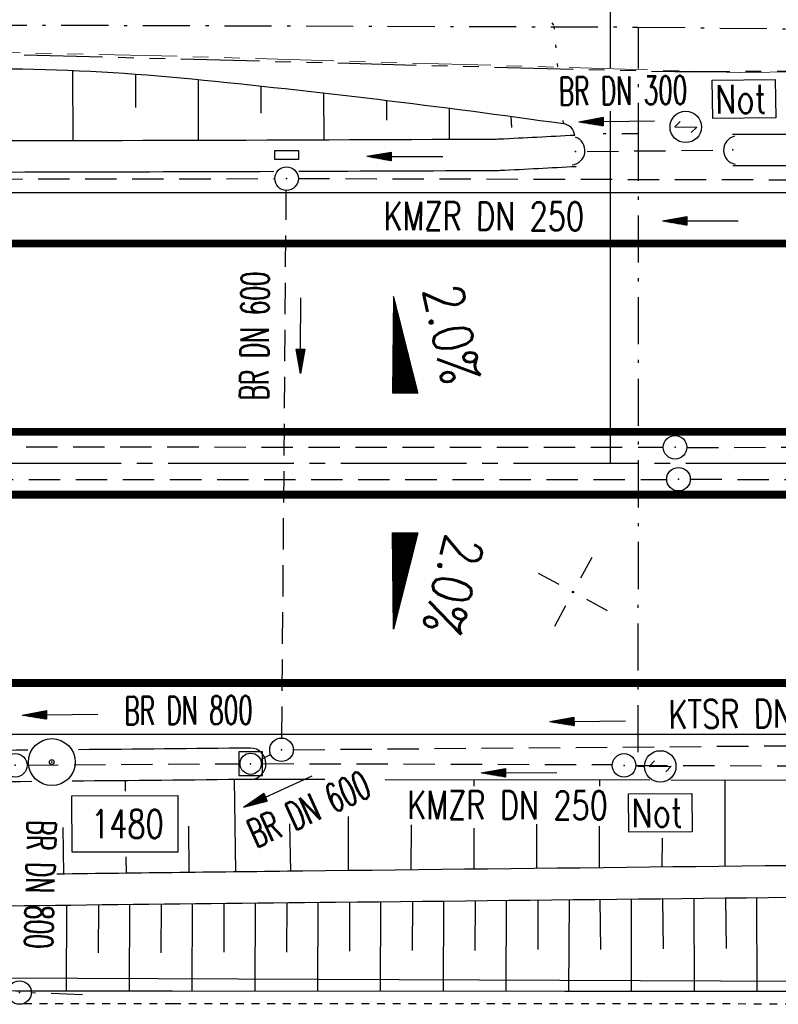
# Model space of a CAD drawing. Extents: x 0 to 1135, y 0 to 420.
# Tile 43 of 81: x 870 to 918, y 186 to 249. Entities that reach past the tile are written whole.
import ezdxf
from ezdxf.enums import TextEntityAlignment as Align

# ---------------------------------------------------------------- set-up
doc = ezdxf.new("R2010")
doc.units = 0
doc.header["$LTSCALE"] = 2
doc.header["$MEASUREMENT"] = 0
for name, pattern in [('ACAD_ISO03W100', [0.5, 0.25, -0.25]), ('ACHSE', [5.5, 4, -0.5, 0.5, -0.5]), ('AUSGEZOGEN', [0]), ('BAB-FM2', [2.6, 1.5, -0.5, 0.1, -0.5]), ('GESTRICH-X2', [1.5, 1, -0.5]), ('PHANTOMX2', [5, 2.5, -0.5, 0.5, -0.5, 0.5, -0.5]), ('PUNKTX2_STR', [0.6, 0.1, -0.5])]:
    doc.linetypes.add(name, pattern=pattern)
doc.layers.get('0').update_dxf_attribs({"color": 8, "linetype": 'AUSGEZOGEN'})
for name, color, linetype in [('ACHSETOP', 250, 'ACHSE'), ('BAB_FM', 8, 'BAB-FM2'), ('BOESCHG', 8, 'AUSGEZOGEN'), ('Boeschungen', 15, 'CONTINUOUS'), ('DURCHL', 200, 'GESTRICH-X2'), ('FBRTOP', 8, 'AUSGEZOGEN'), ('GEF', 8, 'AUSGEZOGEN'), ('GRENZL-BAB', 7, 'AUSGEZOGEN'), ('KANAL', 200, 'GESTRICH-X2'), ('Lichtwellenleiter COLT', 8, 'PHANTOMX2'), ('Lichtwellenleiter GLH', 8, 'PHANTOMX2'), ('MULDE', 8, 'AUSGEZOGEN'), ('NETZ', 250, 'AUSGEZOGEN'), ('NS', 8, 'AUSGEZOGEN'), ('NUTZUNG', 8, 'PUNKTX2_STR'), ('NZ', 8, 'AUSGEZOGEN'), ('PFEIL', 200, 'CONTINUOUS'), ('PFEILTOP', 8, 'AUSGEZOGEN'), ('PP', 8, 'AUSGEZOGEN'), ('SCHSYMBOL', 200, 'AUSGEZOGEN'), ('TE', 15, 'CONTINUOUS'), ('TEXTO', 200, 'CONTINUOUS')]:
    doc.layers.add(name, color=color, linetype=linetype)
doc.styles.add('ROMANS', font='romans.shx', dxfattribs={"width": 0.8})

# ---------------------------------------------------------------- blocks, each defined once
blk = doc.blocks.new('IKR')
at = {"color": 0}
for p, q in [((0, 1), (0, 2.5)), ((-2.5, 0), (-1, 0)), ((1, 0), (2.5, 0)), ((0, -2.5), (0, -1))]:
    blk.add_line(p, q, dxfattribs=at)
blk.add_circle((0, 0), 0.05, dxfattribs=at)
blk.add_point((0, 0), dxfattribs=at)
blk = doc.blocks.new('PKT')
at = {"color": 0}
blk.add_circle((0, 0), 0.15, dxfattribs=at)
blk.add_point((0, 0), dxfattribs=at)
blk = doc.blocks.new('PP')
at = {"color": 0}
blk.add_circle((0, -0.006), 1.493, dxfattribs=at)
blk.add_point((0, 0), dxfattribs=at)
blk = doc.blocks.new('*X15')
at = {"color": 0}
for p, q in [((725.827, 193.844), (727.436, 195.453)), ((725.827, 193.853), (727.427, 195.453)), ((725.827, 193.861), (727.418, 195.453)), ((725.827, 193.87), (727.409, 195.453)), ((725.827, 193.879), (727.401, 195.453)), ((725.827, 193.888), (727.392, 195.453)), ((725.827, 193.897), (727.383, 195.453)), ((725.827, 193.906), (727.374, 195.453)), ((725.827, 193.914), (727.365, 195.453)), ((725.827, 193.923), (727.356, 195.453)), ((725.827, 193.932), (727.347, 195.453)), ((725.827, 193.941), (727.339, 195.453)), ((725.827, 193.95), (727.33, 195.453)), ((725.827, 193.959), (727.321, 195.453)), ((725.827, 193.967), (727.312, 195.453)), ((725.827, 193.976), (727.303, 195.453)), ((725.827, 193.985), (727.294, 195.453)), ((725.827, 193.994), (727.286, 195.453)), ((725.827, 194.003), (727.277, 195.453)), ((725.827, 194.012), (727.268, 195.453)), ((725.827, 194.02), (727.259, 195.453)), ((725.827, 194.029), (727.25, 195.453)), ((725.827, 194.038), (727.241, 195.453)), ((725.827, 194.047), (727.233, 195.453)), ((725.827, 194.056), (727.224, 195.453)), ((725.827, 194.065), (727.215, 195.453)), ((725.827, 194.073), (727.206, 195.453)), ((725.827, 194.082), (727.197, 195.453)), ((725.827, 194.091), (727.188, 195.453)), ((725.827, 194.1), (727.18, 195.453)), ((725.827, 194.109), (727.171, 195.453)), ((725.827, 194.118), (727.162, 195.453)), ((725.827, 194.127), (727.153, 195.453)), ((725.827, 194.135), (727.144, 195.453)), ((725.827, 194.144), (727.135, 195.453)), ((725.827, 194.153), (727.127, 195.453)), ((725.827, 194.162), (727.118, 195.453)), ((725.827, 194.171), (727.109, 195.453)), ((725.827, 194.18), (727.1, 195.453)), ((725.827, 194.188), (727.091, 195.453)), ((725.827, 194.197), (727.082, 195.453)), ((725.827, 194.206), (727.073, 195.453)), ((725.827, 194.215), (727.065, 195.453)), ((725.827, 194.224), (727.056, 195.453)), ((725.827, 194.233), (727.047, 195.453)), ((725.827, 194.241), (727.038, 195.453)), ((725.827, 194.25), (727.029, 195.453)), ((725.827, 194.259), (727.02, 195.453)), ((725.827, 194.268), (727.012, 195.453)), ((725.827, 194.277), (727.003, 195.453)), ((725.827, 194.286), (726.994, 195.453)), ((725.827, 194.294), (726.985, 195.453)), ((725.827, 194.303), (726.976, 195.453)), ((725.827, 194.312), (726.967, 195.453)), ((725.827, 194.321), (726.959, 195.453)), ((725.827, 194.33), (726.95, 195.453)), ((725.827, 194.339), (726.941, 195.453)), ((725.827, 194.348), (726.932, 195.453)), ((725.827, 194.356), (726.923, 195.453)), ((725.827, 194.365), (726.914, 195.453)), ((725.827, 194.374), (726.906, 195.453)), ((725.827, 194.383), (726.897, 195.453)), ((725.827, 194.392), (726.888, 195.453)), ((725.827, 194.401), (726.879, 195.453)), ((725.827, 194.409), (726.87, 195.453)), ((725.827, 194.418), (726.861, 195.453)), ((725.827, 194.427), (726.853, 195.453)), ((725.827, 194.436), (726.844, 195.453)), ((725.827, 194.445), (726.835, 195.453)), ((725.827, 194.454), (726.826, 195.453)), ((725.827, 194.462), (726.817, 195.453)), ((725.827, 194.471), (726.808, 195.453)), ((725.827, 194.48), (726.799, 195.453)), ((725.827, 194.489), (726.791, 195.453)), ((725.827, 194.498), (726.782, 195.453)), ((725.827, 194.507), (726.773, 195.453)), ((725.827, 194.515), (726.764, 195.453)), ((725.827, 194.524), (726.755, 195.453)), ((725.827, 194.533), (726.746, 195.453)), ((725.827, 194.542), (726.738, 195.453)), ((725.827, 194.551), (726.729, 195.453)), ((725.827, 194.56), (726.72, 195.453)), ((725.827, 194.568), (726.711, 195.453)), ((725.827, 194.577), (726.702, 195.453)), ((725.827, 194.586), (726.693, 195.453)), ((725.827, 194.595), (726.685, 195.453)), ((725.827, 194.604), (726.676, 195.453)), ((725.827, 194.613), (726.667, 195.453)), ((725.827, 194.622), (726.658, 195.453)), ((725.827, 194.63), (726.649, 195.453)), ((725.827, 194.639), (726.64, 195.453)), ((725.827, 194.648), (726.632, 195.453)), ((725.827, 194.657), (726.623, 195.453)), ((725.827, 194.666), (726.614, 195.453)), ((725.827, 194.675), (726.605, 195.453)), ((725.827, 194.683), (726.596, 195.453)), ((725.827, 194.692), (726.587, 195.453)), ((725.827, 194.701), (726.579, 195.453)), ((725.827, 194.71), (726.57, 195.453)), ((725.827, 194.719), (726.561, 195.453)), ((725.827, 194.728), (726.552, 195.453)), ((725.827, 194.736), (726.543, 195.453)), ((725.827, 194.745), (726.534, 195.453)), ((725.827, 194.754), (726.525, 195.453)), ((725.827, 194.763), (726.517, 195.453)), ((725.827, 194.772), (726.508, 195.453)), ((725.827, 194.781), (726.499, 195.453)), ((725.827, 194.789), (726.49, 195.453)), ((725.827, 194.798), (726.481, 195.453)), ((725.827, 194.807), (726.472, 195.453)), ((725.827, 194.816), (726.464, 195.453)), ((725.827, 194.825), (726.455, 195.453)), ((725.827, 194.834), (726.446, 195.453)), ((725.827, 194.842), (726.437, 195.453)), ((725.827, 194.851), (726.428, 195.453)), ((725.827, 194.86), (726.419, 195.453)), ((725.827, 194.869), (726.411, 195.453)), ((725.827, 194.878), (726.402, 195.453)), ((725.827, 194.887), (726.393, 195.453)), ((725.827, 194.896), (726.384, 195.453)), ((725.827, 194.904), (726.375, 195.453)), ((725.827, 194.913), (726.366, 195.453)), ((725.827, 194.922), (726.358, 195.453)), ((725.827, 194.931), (726.349, 195.453)), ((725.827, 194.94), (726.34, 195.453)), ((725.827, 194.949), (726.331, 195.453)), ((725.827, 194.957), (726.322, 195.453)), ((725.827, 194.966), (726.313, 195.453)), ((725.827, 194.975), (726.305, 195.453)), ((725.827, 194.984), (726.296, 195.453)), ((725.827, 194.993), (726.287, 195.453)), ((725.827, 195.002), (726.278, 195.453)), ((725.827, 195.01), (726.269, 195.453)), ((725.827, 195.019), (726.26, 195.453)), ((725.827, 195.028), (726.251, 195.453)), ((725.827, 195.037), (726.243, 195.453)), ((725.827, 195.046), (726.234, 195.453)), ((725.827, 195.055), (726.225, 195.453)), ((725.827, 195.063), (726.216, 195.453)), ((725.827, 195.072), (726.207, 195.453)), ((725.827, 195.081), (726.198, 195.453)), ((725.827, 195.09), (726.19, 195.453)), ((725.827, 195.099), (726.181, 195.453)), ((725.827, 195.108), (726.172, 195.453)), ((725.827, 195.116), (726.163, 195.453)), ((725.827, 195.125), (726.154, 195.453)), ((725.827, 195.134), (726.145, 195.453)), ((725.827, 195.143), (726.137, 195.453)), ((725.827, 195.152), (726.128, 195.453)), ((725.827, 195.161), (726.119, 195.453)), ((725.827, 195.17), (726.11, 195.453)), ((725.827, 195.178), (726.101, 195.453)), ((725.827, 195.187), (726.092, 195.453)), ((725.827, 195.196), (726.084, 195.453)), ((725.827, 195.205), (726.075, 195.453)), ((725.827, 195.214), (726.066, 195.453)), ((725.827, 195.223), (726.057, 195.453)), ((725.827, 195.231), (726.048, 195.453)), ((725.827, 195.24), (726.039, 195.453)), ((725.827, 195.249), (726.031, 195.453)), ((725.827, 195.258), (726.022, 195.453)), ((725.827, 195.267), (726.013, 195.453)), ((725.827, 195.276), (726.004, 195.453)), ((725.827, 195.284), (725.995, 195.453)), ((725.827, 195.293), (725.986, 195.453)), ((725.827, 195.302), (725.977, 195.453)), ((725.827, 195.311), (725.969, 195.453)), ((725.827, 195.32), (725.96, 195.453)), ((725.827, 195.329), (725.951, 195.453)), ((725.827, 195.337), (725.942, 195.453)), ((725.827, 195.346), (725.933, 195.453)), ((725.827, 195.355), (725.924, 195.453)), ((725.827, 195.364), (725.916, 195.453)), ((725.827, 195.373), (725.907, 195.453)), ((725.827, 195.382), (725.898, 195.453)), ((725.827, 195.39), (725.889, 195.453)), ((725.827, 195.399), (725.88, 195.453)), ((725.827, 195.408), (725.871, 195.453)), ((725.827, 195.417), (725.863, 195.453)), ((725.827, 195.426), (725.854, 195.453)), ((725.827, 195.435), (725.845, 195.453)), ((725.827, 195.444), (725.836, 195.453)), ((725.827, 193.826), (727.433, 195.433)), ((725.827, 193.817), (727.43, 195.421)), ((725.827, 193.808), (727.427, 195.409)), ((725.827, 193.799), (727.424, 195.397)), ((725.827, 193.791), (727.421, 195.385)), ((725.827, 193.782), (727.418, 195.373)), ((725.827, 193.773), (727.414, 195.361)), ((725.827, 193.764), (727.411, 195.349)), ((725.827, 193.755), (727.408, 195.337)), ((725.827, 193.746), (727.405, 195.325)), ((725.827, 193.738), (727.402, 195.313)), ((725.827, 193.729), (727.399, 195.301)), ((725.827, 193.72), (727.395, 195.289)), ((725.827, 193.711), (727.392, 195.277)), ((725.827, 193.702), (727.389, 195.265)), ((725.827, 193.693), (727.386, 195.253)), ((725.827, 193.685), (727.383, 195.241)), ((725.827, 193.676), (727.38, 195.229)), ((725.827, 193.667), (727.377, 195.217)), ((725.827, 193.658), (727.373, 195.205)), ((725.827, 193.649), (727.37, 195.193)), ((725.827, 193.64), (727.367, 195.181)), ((725.827, 193.632), (727.364, 195.169)), ((725.827, 193.623), (727.361, 195.157)), ((725.827, 193.614), (727.358, 195.145)), ((725.827, 193.605), (727.354, 195.133)), ((725.827, 193.596), (727.351, 195.121)), ((725.827, 193.587), (727.348, 195.109)), ((725.827, 193.579), (727.345, 195.097)), ((725.827, 193.57), (727.342, 195.085)), ((725.827, 193.561), (727.339, 195.073)), ((725.827, 193.552), (727.336, 195.061)), ((725.827, 193.543), (727.332, 195.049)), ((725.827, 193.534), (727.329, 195.037)), ((725.827, 193.525), (727.326, 195.025)), ((725.827, 193.517), (727.323, 195.013)), ((725.827, 193.508), (727.32, 195.001)), ((725.827, 193.499), (727.317, 194.989)), ((725.827, 193.49), (727.313, 194.977)), ((725.827, 193.481), (727.31, 194.965)), ((725.827, 193.472), (727.307, 194.953)), ((725.827, 193.464), (727.304, 194.941)), ((725.827, 193.455), (727.301, 194.929)), ((725.827, 193.446), (727.298, 194.917)), ((725.827, 193.437), (727.295, 194.905)), ((725.827, 193.428), (727.291, 194.893)), ((725.827, 193.419), (727.288, 194.881)), ((725.827, 193.411), (727.285, 194.869)), ((725.827, 193.402), (727.282, 194.857)), ((725.827, 193.393), (727.279, 194.845)), ((725.827, 193.384), (727.276, 194.833)), ((725.827, 193.375), (727.272, 194.821)), ((725.827, 193.366), (727.269, 194.809)), ((725.827, 193.358), (727.266, 194.797)), ((725.827, 193.349), (727.263, 194.785)), ((725.827, 193.34), (727.26, 194.773)), ((725.827, 193.331), (727.257, 194.761)), ((725.827, 193.322), (727.254, 194.749)), ((725.827, 193.313), (727.25, 194.737)), ((725.827, 193.305), (727.247, 194.725)), ((725.827, 193.296), (727.244, 194.713)), ((725.827, 193.287), (727.241, 194.701)), ((725.827, 193.278), (727.238, 194.689)), ((725.827, 193.269), (727.235, 194.677)), ((725.827, 193.26), (727.231, 194.665)), ((725.827, 193.251), (727.228, 194.653)), ((725.827, 193.243), (727.225, 194.641)), ((725.827, 193.234), (727.222, 194.629)), ((725.827, 193.225), (727.219, 194.617)), ((725.827, 193.216), (727.216, 194.605)), ((725.827, 193.207), (727.213, 194.593)), ((725.827, 193.198), (727.209, 194.581)), ((725.827, 193.19), (727.206, 194.569)), ((725.827, 193.181), (727.203, 194.557)), ((725.827, 193.172), (727.2, 194.545)), ((725.827, 193.163), (727.197, 194.533)), ((725.827, 193.154), (727.194, 194.521)), ((725.827, 193.145), (727.19, 194.509)), ((725.827, 193.137), (727.187, 194.497)), ((725.827, 193.128), (727.184, 194.485)), ((725.827, 193.119), (727.181, 194.473)), ((725.827, 193.11), (727.178, 194.461)), ((725.827, 193.101), (727.175, 194.449)), ((725.827, 193.092), (727.172, 194.437)), ((725.827, 193.084), (727.168, 194.425)), ((725.827, 193.075), (727.165, 194.413)), ((725.827, 193.066), (727.162, 194.401)), ((725.827, 193.057), (727.159, 194.389)), ((725.827, 193.048), (727.156, 194.377)), ((725.827, 193.039), (727.153, 194.365)), ((725.827, 193.031), (727.149, 194.353)), ((725.827, 193.022), (727.146, 194.341)), ((725.827, 193.013), (727.143, 194.329)), ((725.827, 193.004), (727.14, 194.317)), ((725.827, 192.995), (727.137, 194.305)), ((725.827, 192.986), (727.134, 194.293)), ((725.827, 192.977), (727.131, 194.281)), ((725.827, 192.969), (727.127, 194.269)), ((725.827, 192.96), (727.124, 194.257)), ((725.827, 192.951), (727.121, 194.245)), ((725.827, 192.942), (727.118, 194.233)), ((725.827, 192.933), (727.115, 194.221)), ((725.827, 192.924), (727.112, 194.209)), ((725.827, 192.916), (727.108, 194.197)), ((725.827, 192.907), (727.105, 194.185)), ((725.827, 192.898), (727.102, 194.173)), ((725.827, 192.889), (727.099, 194.161)), ((725.827, 192.88), (727.096, 194.15)), ((725.827, 192.871), (727.093, 194.138)), ((725.827, 192.863), (727.09, 194.126)), ((725.827, 192.854), (727.086, 194.114)), ((725.827, 192.845), (727.083, 194.102)), ((725.827, 192.836), (727.08, 194.09)), ((725.827, 192.827), (727.077, 194.078)), ((725.827, 192.818), (727.074, 194.066)), ((725.827, 192.81), (727.071, 194.054)), ((725.827, 192.801), (727.068, 194.042)), ((725.827, 192.792), (727.064, 194.03)), ((725.827, 192.783), (727.061, 194.018)), ((725.827, 192.774), (727.058, 194.006)), ((725.827, 192.765), (727.055, 193.994)), ((725.827, 192.757), (727.052, 193.982)), ((725.827, 192.748), (727.049, 193.97)), ((725.827, 192.739), (727.045, 193.958)), ((725.827, 192.73), (727.042, 193.946)), ((725.827, 192.721), (727.039, 193.934)), ((725.827, 192.712), (727.036, 193.922)), ((725.827, 192.703), (727.033, 193.91)), ((725.827, 192.695), (727.03, 193.898)), ((725.827, 192.686), (727.027, 193.886)), ((725.827, 192.677), (727.023, 193.874)), ((725.827, 192.668), (727.02, 193.862)), ((725.827, 192.659), (727.017, 193.85)), ((725.827, 192.65), (727.014, 193.838)), ((725.827, 192.642), (727.011, 193.826)), ((725.827, 192.633), (727.008, 193.814)), ((725.827, 192.624), (727.004, 193.802)), ((725.827, 192.615), (727.001, 193.79)), ((725.827, 192.606), (726.998, 193.778)), ((725.827, 192.597), (726.995, 193.766)), ((725.827, 192.589), (726.992, 193.754)), ((725.827, 192.58), (726.989, 193.742)), ((725.827, 192.571), (726.986, 193.73)), ((725.827, 192.562), (726.982, 193.718)), ((725.827, 192.553), (726.979, 193.706)), ((725.827, 192.544), (726.976, 193.694)), ((725.827, 192.536), (726.973, 193.682)), ((725.827, 192.527), (726.97, 193.67)), ((725.827, 192.518), (726.967, 193.658)), ((725.827, 192.509), (726.963, 193.646)), ((725.827, 192.5), (726.96, 193.634)), ((725.827, 192.491), (726.957, 193.622)), ((725.827, 192.483), (726.954, 193.61)), ((725.827, 192.474), (726.951, 193.598)), ((725.827, 192.465), (726.948, 193.586)), ((725.827, 192.456), (726.945, 193.574)), ((725.827, 192.447), (726.941, 193.562)), ((725.827, 192.438), (726.938, 193.55)), ((725.827, 192.429), (726.935, 193.538)), ((725.827, 192.421), (726.932, 193.526)), ((725.827, 192.412), (726.929, 193.514)), ((725.827, 192.403), (726.926, 193.502)), ((725.827, 192.394), (726.922, 193.49)), ((725.827, 192.385), (726.919, 193.478)), ((725.827, 192.376), (726.916, 193.466)), ((725.827, 192.368), (726.913, 193.454)), ((725.827, 192.359), (726.91, 193.442)), ((725.827, 192.35), (726.907, 193.43)), ((725.827, 192.341), (726.904, 193.418)), ((725.827, 192.332), (726.9, 193.406)), ((725.827, 192.323), (726.897, 193.394)), ((725.827, 192.315), (726.894, 193.382)), ((725.827, 192.306), (726.891, 193.37)), ((725.827, 192.297), (726.888, 193.358)), ((725.827, 192.288), (726.885, 193.346)), ((725.827, 192.279), (726.881, 193.334)), ((725.827, 192.27), (726.878, 193.322)), ((725.827, 192.262), (726.875, 193.31)), ((725.827, 192.253), (726.872, 193.298)), ((725.827, 192.244), (726.869, 193.286)), ((725.827, 192.235), (726.866, 193.274)), ((725.827, 192.226), (726.863, 193.262)), ((725.827, 192.217), (726.859, 193.25)), ((725.827, 192.209), (726.856, 193.238)), ((725.827, 192.2), (726.853, 193.226)), ((725.827, 192.191), (726.85, 193.214)), ((725.827, 192.182), (726.847, 193.202)), ((725.827, 192.173), (726.844, 193.19)), ((725.827, 192.164), (726.84, 193.178)), ((725.827, 192.155), (726.837, 193.166)), ((725.827, 192.147), (726.834, 193.154)), ((725.827, 192.138), (726.831, 193.142)), ((725.827, 192.129), (726.828, 193.13)), ((725.827, 192.12), (726.825, 193.118)), ((725.827, 192.111), (726.822, 193.106)), ((725.827, 192.102), (726.818, 193.094)), ((725.827, 192.094), (726.815, 193.082)), ((725.827, 192.085), (726.812, 193.07)), ((725.827, 192.076), (726.809, 193.058)), ((725.827, 192.067), (726.806, 193.046)), ((725.827, 192.058), (726.803, 193.034)), ((725.827, 192.049), (726.799, 193.022)), ((725.827, 192.041), (726.796, 193.01)), ((725.827, 192.032), (726.793, 192.998)), ((725.827, 192.023), (726.79, 192.986)), ((725.827, 192.014), (726.787, 192.974)), ((725.827, 192.005), (726.784, 192.962)), ((725.827, 191.996), (726.781, 192.95)), ((725.827, 191.988), (726.777, 192.938)), ((725.827, 191.979), (726.774, 192.926)), ((725.827, 191.97), (726.771, 192.914)), ((725.827, 191.961), (726.768, 192.902)), ((725.827, 191.952), (726.765, 192.89)), ((725.827, 191.943), (726.762, 192.878)), ((725.827, 191.935), (726.758, 192.866)), ((725.827, 191.926), (726.755, 192.854)), ((725.827, 191.917), (726.752, 192.842)), ((725.827, 191.908), (726.749, 192.83)), ((725.827, 191.899), (726.746, 192.818)), ((725.827, 191.89), (726.743, 192.806)), ((725.827, 191.881), (726.74, 192.794)), ((725.827, 191.873), (726.736, 192.782)), ((725.827, 191.864), (726.733, 192.77)), ((725.827, 191.855), (726.73, 192.758)), ((725.827, 191.846), (726.727, 192.746)), ((725.827, 191.837), (726.724, 192.734)), ((725.827, 191.828), (726.721, 192.722)), ((725.827, 191.82), (726.717, 192.71)), ((725.827, 191.811), (726.714, 192.698)), ((725.827, 191.802), (726.711, 192.686)), ((725.827, 191.793), (726.708, 192.674)), ((725.827, 191.784), (726.705, 192.662)), ((725.827, 191.775), (726.702, 192.65)), ((725.827, 191.767), (726.699, 192.639)), ((725.827, 191.758), (726.695, 192.627)), ((725.827, 191.749), (726.692, 192.615)), ((725.827, 191.74), (726.689, 192.603)), ((725.827, 191.731), (726.686, 192.591)), ((725.827, 191.722), (726.683, 192.579)), ((725.827, 191.714), (726.68, 192.567)), ((725.827, 191.705), (726.677, 192.555)), ((725.827, 191.696), (726.673, 192.543)), ((725.827, 191.687), (726.67, 192.531)), ((725.827, 191.678), (726.667, 192.519)), ((725.827, 191.669), (726.664, 192.507)), ((725.827, 191.66), (726.661, 192.495)), ((725.827, 191.652), (726.658, 192.483)), ((725.827, 191.643), (726.654, 192.471)), ((725.827, 191.634), (726.651, 192.459)), ((725.827, 191.625), (726.648, 192.447)), ((725.827, 191.616), (726.645, 192.435)), ((725.827, 191.607), (726.642, 192.423)), ((725.827, 191.599), (726.639, 192.411)), ((725.827, 191.59), (726.636, 192.399)), ((725.827, 191.581), (726.632, 192.387)), ((725.827, 191.572), (726.629, 192.375)), ((725.827, 191.563), (726.626, 192.363)), ((725.827, 191.554), (726.623, 192.351)), ((725.827, 191.546), (726.62, 192.339)), ((725.827, 191.537), (726.617, 192.327)), ((725.827, 191.528), (726.613, 192.315)), ((725.827, 191.519), (726.61, 192.303)), ((725.827, 191.51), (726.607, 192.291)), ((725.827, 191.501), (726.604, 192.279)), ((725.827, 191.493), (726.601, 192.267)), ((725.827, 191.484), (726.598, 192.255)), ((725.827, 191.475), (726.595, 192.243)), ((725.827, 191.466), (726.591, 192.231)), ((725.827, 191.457), (726.588, 192.219)), ((725.827, 191.448), (726.585, 192.207)), ((725.827, 191.44), (726.582, 192.195)), ((725.827, 191.431), (726.579, 192.183)), ((725.827, 191.422), (726.576, 192.171)), ((725.827, 191.413), (726.572, 192.159)), ((725.827, 191.404), (726.569, 192.147)), ((725.827, 191.395), (726.566, 192.135)), ((725.827, 191.386), (726.563, 192.123)), ((725.827, 191.378), (726.56, 192.111)), ((725.827, 191.369), (726.557, 192.099)), ((725.827, 191.36), (726.554, 192.087)), ((725.827, 191.351), (726.55, 192.075)), ((725.827, 191.342), (726.547, 192.063)), ((725.827, 191.333), (726.544, 192.051)), ((725.827, 191.325), (726.541, 192.039)), ((725.827, 191.316), (726.538, 192.027)), ((725.827, 191.307), (726.535, 192.015)), ((725.827, 191.298), (726.531, 192.003)), ((725.827, 191.289), (726.528, 191.991)), ((725.827, 191.28), (726.525, 191.979)), ((725.827, 191.272), (726.522, 191.967)), ((725.827, 191.263), (726.519, 191.955)), ((725.827, 191.254), (726.516, 191.943)), ((725.827, 191.245), (726.513, 191.931)), ((725.827, 191.236), (726.509, 191.919)), ((725.827, 191.227), (726.506, 191.907)), ((725.827, 191.219), (726.503, 191.895)), ((725.827, 191.21), (726.5, 191.883)), ((725.827, 191.201), (726.497, 191.871)), ((725.827, 191.192), (726.494, 191.859)), ((725.827, 191.183), (726.49, 191.847)), ((725.827, 191.174), (726.487, 191.835)), ((725.827, 191.166), (726.484, 191.823)), ((725.827, 191.157), (726.481, 191.811)), ((725.827, 191.148), (726.478, 191.799)), ((725.827, 191.139), (726.475, 191.787)), ((725.827, 191.13), (726.472, 191.775)), ((725.827, 191.121), (726.468, 191.763)), ((725.827, 191.112), (726.465, 191.751)), ((725.827, 191.104), (726.462, 191.739)), ((725.827, 191.095), (726.459, 191.727)), ((725.827, 191.086), (726.456, 191.715)), ((725.827, 191.077), (726.453, 191.703)), ((725.827, 191.068), (726.449, 191.691)), ((725.827, 191.059), (726.446, 191.679)), ((725.827, 191.051), (726.443, 191.667)), ((725.827, 191.042), (726.44, 191.655)), ((725.827, 191.033), (726.437, 191.643)), ((725.827, 191.024), (726.434, 191.631)), ((725.827, 191.015), (726.431, 191.619)), ((725.827, 191.006), (726.427, 191.607)), ((725.827, 190.998), (726.424, 191.595)), ((725.827, 190.989), (726.421, 191.583)), ((725.827, 190.98), (726.418, 191.571)), ((725.827, 190.971), (726.415, 191.559)), ((725.827, 190.962), (726.412, 191.547)), ((725.827, 190.953), (726.408, 191.535)), ((725.827, 190.945), (726.405, 191.523)), ((725.827, 190.936), (726.402, 191.511)), ((725.827, 190.927), (726.399, 191.499)), ((725.827, 190.918), (726.396, 191.487)), ((725.827, 190.909), (726.393, 191.475)), ((725.827, 190.9), (726.39, 191.463)), ((725.827, 190.892), (726.386, 191.451)), ((725.827, 190.883), (726.383, 191.439)), ((725.827, 190.874), (726.38, 191.427)), ((725.827, 190.865), (726.377, 191.415)), ((725.827, 190.856), (726.374, 191.403)), ((725.827, 190.847), (726.371, 191.391)), ((725.827, 190.838), (726.367, 191.379)), ((725.827, 190.83), (726.364, 191.367)), ((725.827, 190.821), (726.361, 191.355)), ((725.827, 190.812), (726.358, 191.343)), ((725.827, 190.803), (726.355, 191.331)), ((725.827, 190.794), (726.352, 191.319)), ((725.827, 190.785), (726.349, 191.307)), ((725.827, 190.777), (726.345, 191.295)), ((725.827, 190.768), (726.342, 191.283)), ((725.827, 190.759), (726.339, 191.271)), ((725.827, 190.75), (726.336, 191.259)), ((725.827, 190.741), (726.333, 191.247)), ((725.827, 190.732), (726.33, 191.235)), ((725.827, 190.724), (726.326, 191.223)), ((725.827, 190.715), (726.323, 191.211)), ((725.827, 190.706), (726.32, 191.199)), ((725.827, 190.697), (726.317, 191.187)), ((725.827, 190.688), (726.314, 191.175)), ((725.827, 190.679), (726.311, 191.163)), ((725.827, 190.671), (726.308, 191.151)), ((725.827, 190.662), (726.304, 191.139)), ((725.827, 190.653), (726.301, 191.128)), ((725.827, 190.644), (726.298, 191.116)), ((725.827, 190.635), (726.295, 191.104)), ((725.827, 190.626), (726.292, 191.092)), ((725.827, 190.618), (726.289, 191.08)), ((725.827, 190.609), (726.286, 191.068)), ((725.827, 190.6), (726.282, 191.056)), ((725.827, 190.591), (726.279, 191.044)), ((725.827, 190.582), (726.276, 191.032)), ((725.827, 190.573), (726.273, 191.02)), ((725.827, 190.564), (726.27, 191.008)), ((725.827, 190.556), (726.267, 190.996)), ((725.827, 190.547), (726.263, 190.984)), ((725.827, 190.538), (726.26, 190.972)), ((725.827, 190.529), (726.257, 190.96)), ((725.827, 190.52), (726.254, 190.948)), ((725.827, 190.511), (726.251, 190.936)), ((725.827, 190.503), (726.248, 190.924)), ((725.827, 190.494), (726.245, 190.912)), ((725.827, 190.485), (726.241, 190.9)), ((725.827, 190.476), (726.238, 190.888)), ((725.827, 190.467), (726.235, 190.876)), ((725.827, 190.458), (726.232, 190.864)), ((725.827, 190.45), (726.229, 190.852)), ((725.827, 190.441), (726.226, 190.84)), ((725.827, 190.432), (726.222, 190.828)), ((725.827, 190.423), (726.219, 190.816)), ((725.827, 190.414), (726.216, 190.804)), ((725.827, 190.405), (726.213, 190.792)), ((725.827, 190.397), (726.21, 190.78)), ((725.827, 190.388), (726.207, 190.768)), ((725.827, 190.379), (726.204, 190.756)), ((725.827, 190.37), (726.2, 190.744)), ((725.827, 190.361), (726.197, 190.732)), ((725.827, 190.352), (726.194, 190.72)), ((725.827, 190.344), (726.191, 190.708)), ((725.827, 190.335), (726.188, 190.696)), ((725.827, 190.326), (726.185, 190.684)), ((725.827, 190.317), (726.181, 190.672)), ((725.827, 190.308), (726.178, 190.66)), ((725.827, 190.299), (726.175, 190.648)), ((725.827, 190.29), (726.172, 190.636)), ((725.827, 190.282), (726.169, 190.624)), ((725.827, 190.273), (726.166, 190.612)), ((725.827, 190.264), (726.163, 190.6)), ((725.827, 190.255), (726.159, 190.588)), ((725.827, 190.246), (726.156, 190.576)), ((725.827, 190.237), (726.153, 190.564)), ((725.827, 190.229), (726.15, 190.552)), ((725.827, 190.22), (726.147, 190.54)), ((725.827, 190.211), (726.144, 190.528)), ((725.827, 190.202), (726.14, 190.516)), ((725.827, 190.193), (726.137, 190.504)), ((725.827, 190.184), (726.134, 190.492)), ((725.827, 190.176), (726.131, 190.48)), ((725.827, 190.167), (726.128, 190.468)), ((725.827, 190.158), (726.125, 190.456)), ((725.827, 190.149), (726.122, 190.444)), ((725.827, 190.14), (726.118, 190.432)), ((725.827, 190.131), (726.115, 190.42)), ((725.827, 190.123), (726.112, 190.408)), ((725.827, 190.114), (726.109, 190.396)), ((725.827, 190.105), (726.106, 190.384)), ((725.827, 190.096), (726.103, 190.372)), ((725.827, 190.087), (726.099, 190.36)), ((725.827, 190.078), (726.096, 190.348)), ((725.827, 190.07), (726.093, 190.336)), ((725.827, 190.061), (726.09, 190.324)), ((725.827, 190.052), (726.087, 190.312)), ((725.827, 190.043), (726.084, 190.3)), ((725.827, 190.034), (726.081, 190.288)), ((725.827, 190.025), (726.077, 190.276)), ((725.827, 190.016), (726.074, 190.264)), ((725.827, 190.008), (726.071, 190.252)), ((725.827, 189.999), (726.068, 190.24)), ((725.827, 189.99), (726.065, 190.228)), ((725.827, 189.981), (726.062, 190.216)), ((725.827, 189.972), (726.058, 190.204)), ((725.827, 189.963), (726.055, 190.192)), ((725.827, 189.955), (726.052, 190.18)), ((725.827, 189.946), (726.049, 190.168)), ((725.827, 189.937), (726.046, 190.156)), ((725.827, 189.928), (726.043, 190.144)), ((725.827, 189.919), (726.04, 190.132)), ((725.827, 189.91), (726.036, 190.12)), ((725.827, 189.902), (726.033, 190.108)), ((725.827, 189.893), (726.03, 190.096)), ((725.827, 189.884), (726.027, 190.084)), ((725.827, 189.875), (726.024, 190.072)), ((725.827, 189.866), (726.021, 190.06)), ((725.827, 189.857), (726.017, 190.048)), ((725.827, 189.849), (726.014, 190.036)), ((725.827, 189.84), (726.011, 190.024)), ((725.827, 189.831), (726.008, 190.012)), ((725.827, 189.822), (726.005, 190)), ((725.827, 189.813), (726.002, 189.988)), ((725.827, 189.804), (725.999, 189.976)), ((725.827, 189.796), (725.995, 189.964)), ((725.827, 189.787), (725.992, 189.952)), ((725.827, 189.778), (725.989, 189.94)), ((725.827, 189.769), (725.986, 189.928)), ((725.827, 189.76), (725.983, 189.916)), ((725.827, 189.751), (725.98, 189.904)), ((725.827, 189.742), (725.976, 189.892)), ((725.827, 189.734), (725.973, 189.88)), ((725.827, 189.725), (725.97, 189.868)), ((725.827, 189.716), (725.967, 189.856)), ((725.827, 189.707), (725.964, 189.844)), ((725.827, 189.698), (725.961, 189.832)), ((725.827, 189.689), (725.958, 189.82)), ((725.827, 189.681), (725.954, 189.808)), ((725.827, 189.672), (725.951, 189.796)), ((725.827, 189.663), (725.948, 189.784)), ((725.827, 189.654), (725.945, 189.772)), ((725.827, 189.645), (725.942, 189.76)), ((725.827, 189.636), (725.939, 189.748)), ((725.827, 189.628), (725.935, 189.736)), ((725.827, 189.619), (725.932, 189.724)), ((725.827, 189.61), (725.929, 189.712)), ((725.827, 189.601), (725.926, 189.7)), ((725.827, 189.592), (725.923, 189.688)), ((725.827, 189.583), (725.92, 189.676)), ((725.827, 189.575), (725.917, 189.664)), ((725.827, 189.566), (725.913, 189.652)), ((725.827, 189.557), (725.91, 189.64)), ((725.827, 189.548), (725.907, 189.628)), ((725.827, 189.539), (725.904, 189.616)), ((725.827, 189.53), (725.901, 189.605)), ((725.827, 189.521), (725.898, 189.593)), ((725.827, 189.513), (725.895, 189.581)), ((725.827, 189.504), (725.891, 189.569)), ((725.827, 189.495), (725.888, 189.557)), ((725.827, 189.486), (725.885, 189.545)), ((725.827, 189.477), (725.882, 189.533)), ((725.827, 189.468), (725.879, 189.521)), ((725.827, 189.46), (725.876, 189.509)), ((725.827, 189.451), (725.872, 189.497)), ((725.827, 189.442), (725.869, 189.485)), ((725.827, 189.433), (725.866, 189.473)), ((725.827, 189.424), (725.863, 189.461)), ((725.827, 189.415), (725.86, 189.449)), ((725.827, 189.407), (725.857, 189.437)), ((725.827, 189.398), (725.854, 189.425)), ((725.827, 189.389), (725.85, 189.413)), ((725.827, 189.38), (725.847, 189.401)), ((725.827, 189.371), (725.844, 189.389)), ((725.827, 189.362), (725.841, 189.377)), ((725.827, 189.354), (725.838, 189.365)), ((725.827, 189.345), (725.835, 189.353)), ((725.827, 189.336), (725.831, 189.341))]:
    blk.add_line(p, q, dxfattribs=at)
blk = doc.blocks.new('GEF')
at = {"color": 0}
for p, q in [((0.01, 0.018), (0.01, 6.148)), ((1.622, 6.148), (0.01, 0.018)), ((0.01, 6.148), (1.622, 6.148))]:
    blk.add_line(p, q, dxfattribs=at)
blk.add_blockref('*X15', (-725.817, -189.305), dxfattribs=at)
blk = doc.blocks.new('GST')
at = {"color": 0}
blk.add_circle((0, 0), 0.75, dxfattribs=at)
blk.add_point((0, 0), dxfattribs=at)
blk = doc.blocks.new('13')
blk.add_lwpolyline([(0.755, 1.218), (-0.748, 1.218), (-0.748, 1.801), (0.755, 1.801)], close=True)
at = {"rotation": 180}
blk.add_blockref('GST', (0, 0), dxfattribs=at)
blk = doc.blocks.new('40')
at = {"color": 0}
blk.add_arc((0.025, 0.311), 0.91, 192.5363, 347.4637, dxfattribs=at)
blk.add_point((0, 0), dxfattribs=at)
blk = doc.blocks.new('10')
blk.add_blockref('GST', (0, 0))
blk = doc.blocks.new('20')
blk.add_lwpolyline([(-0.754, -0.751), (0.754, -0.751), (0.754, 0.75), (-0.754, 0.75)], close=True)
blk.add_circle((0, 0), 0.676)
blk.add_point((0, 0))
blk = doc.blocks.new('PFEIL2')
at = {"color": 0}
for p, q in [((0.88, 0.002), (-2.401, -0.012)), ((0.881, -0.271), (0.879, 0.276)), ((0.879, 0.276), (2.429, 0.009)), ((0.911, 0.27), (0.879, 0.265)), ((0.965, 0.261), (0.879, 0.246)), ((1.019, 0.252), (0.879, 0.228)), ((1.073, 0.242), (0.879, 0.209)), ((1.127, 0.233), (0.879, 0.191)), ((1.181, 0.224), (0.879, 0.172)), ((1.235, 0.214), (0.879, 0.154)), ((1.289, 0.205), (0.879, 0.135)), ((1.343, 0.196), (0.879, 0.117)), ((1.397, 0.187), (0.879, 0.098)), ((1.451, 0.177), (0.879, 0.08)), ((1.505, 0.168), (0.879, 0.061)), ((1.559, 0.159), (0.88, 0.043)), ((1.613, 0.149), (0.88, 0.024)), ((1.668, 0.14), (0.88, 0.006)), ((1.722, 0.131), (0.88, -0.013)), ((1.776, 0.121), (0.88, -0.031)), ((1.83, 0.112), (0.88, -0.05)), ((1.884, 0.103), (0.88, -0.068)), ((1.938, 0.094), (0.88, -0.087)), ((1.992, 0.084), (0.88, -0.105)), ((2.046, 0.075), (0.88, -0.124)), ((2.1, 0.066), (0.88, -0.142)), ((2.154, 0.056), (0.88, -0.161)), ((2.208, 0.047), (0.88, -0.179)), ((2.262, 0.038), (0.881, -0.198)), ((2.316, 0.029), (0.881, -0.216)), ((2.37, 0.019), (0.881, -0.235)), ((2.424, 0.01), (0.881, -0.253)), ((2.429, 0.009), (0.881, -0.271))]:
    blk.add_line(p, q, dxfattribs=at)

msp = doc.modelspace()

# ---------------------------------------------------------------- linework, layer by layer
at = {"layer": 'ACHSETOP'}
msp.add_lwpolyline([(25, 220.373), (447.448, 220.371), (747.448, 220.371), (922.448, 220.371), (950, 220.371)], dxfattribs=at)
at = {"layer": 'BAB_FM', "flags": 128}
msp.add_lwpolyline([(426.403, 254.633), (461.403, 256.5), (499.278, 256.049), (504.778, 256.449), (526.401, 250.18), (576.401, 249.264), (626.401, 248.748), (676.401, 248.633), (726.401, 248.817), (776.401, 248.501), (826.401, 248.286), (876.401, 248.27), (909.401, 248.16), (909.399, 241.36), (906.399, 241.361)], dxfattribs=at)
at = {"layer": 'BAB_FM'}
for points in [[(909.401, 248.16), (926.401, 247.954), (950, 247.805)], [(909.399, 241.36), (909.385, 201.065), (909.81, 201.068)]]:
    msp.add_lwpolyline(points, dxfattribs=at)
at = {"layer": 'BOESCHG'}
for p, q in [((873.353, 245.394), (873.364, 240.911)), ((877.353, 245.166), (877.359, 243.044)), ((881.353, 244.818), (881.364, 240.933)), ((885.353, 244.405), (885.359, 242.675)), ((889.354, 243.962), (889.364, 240.959)), ((893.355, 243.492), (893.359, 242.233)), ((897.356, 242.992), (897.364, 240.99)), ((901.291, 242.473), (901.327, 241.763)), ((876.707, 200.15), (876.713, 199.48)), ((883.762, 194.337), (883.672, 200.219)), ((898.928, 200.204), (898.928, 199.802)), ((906.928, 200.188), (906.928, 199.802)), ((914.928, 200.173), (914.918, 194.687)), ((890.924, 197.872), (890.917, 194.42)), ((872.735, 197.157), (872.763, 194.203)), ((880.736, 197.245), (880.766, 194.302)), ((887.174, 197.39), (887.236, 194.378)), ((894.923, 197.338), (894.918, 194.466)), ((898.923, 197.122), (898.918, 194.511)), ((902.923, 197.376), (902.918, 194.556)), ((906.923, 197.253), (906.918, 194.6)), ((910.921, 196.484), (910.918, 194.644)), ((876.754, 195.302), (876.764, 194.253))]:
    msp.add_line(p, q, dxfattribs=at)
for points in [[(714.003, 241.259, -0.015302), (719.895, 242.406, -0.040335), (722.168, 242.591, -0.023657), (733.214, 242.073, 0.034239), (740.857, 241.877, 0.012406), (756.391, 242.928, -0.011506), (773.137, 244.092, -0.003601), (800.638, 245.169, -0.003579), (828.321, 245.856, -0.006573), (833.822, 245.881, -0.001015), (869.437, 245.501, -0.021543), (880.966, 244.857, -0.01043), (904.637, 242.009)], [(950, 195.043, 0.000317), (935.183, 194.901, 0.000314), (888.025, 194.387, 0.000262), (872.354, 194.198, 0.000266)], [(934.237, 192.889, -0.000638), (890.118, 192.393, 0.000925), (858.365, 192.018, 0.00022), (820.58, 191.486, -0.000369), (798.061, 191.175, -0.000079), (795.372, 191.14, 0.000009), (770.952, 190.828, 0.000425), (716.934, 190.092, 0.007022), (713.668, 189.999, 0.064802), (711.656, 189.65, 0.037341), (708.37, 188.352, 0.004668), (707.25, 187.797, -0.001022), (706.587, 187.462, -0.008199)]]:
    msp.add_lwpolyline(points, format="xyb", dxfattribs=at)
for points in [[(889.432, 200.22), (884.706, 200.229)], [(910.153, 200.181), (893.267, 200.213)], [(930.928, 200.142), (911.471, 200.179)]]:
    msp.add_lwpolyline(points, dxfattribs=at)
msp.add_arc((904.494, 241.15), 0.871, 7.23787, 80.53115, dxfattribs=at)
at = {"layer": 'Boeschungen', "linetype": 'Continuous'}
for points in [[(906.958, 192.569), (907, 189.395)], [(908.985, 186.746), (908.965, 192.591)], [(910.96, 192.613), (911.002, 189.447)], [(912.987, 186.748), (912.967, 192.636)], [(914.963, 192.658), (915.003, 189.449)], [(916.988, 186.75), (916.97, 192.681)], [(872.975, 186.778), (872.994, 192.206)], [(874.996, 192.229), (874.985, 189.179)], [(876.977, 186.78), (876.997, 192.252)], [(878.999, 192.275), (878.986, 189.181)], [(880.978, 186.782), (881, 192.298)], [(883.001, 192.319), (882.988, 189.233)], [(884.979, 186.784), (885.003, 192.341)], [(887.004, 192.362), (886.99, 189.235)], [(888.979, 186.736), (889.006, 192.382)], [(891.007, 192.402), (890.992, 189.287)], [(892.98, 186.738), (893.008, 192.422)], [(895.01, 192.443), (894.995, 189.339)], [(896.982, 186.74), (897.011, 192.463)], [(899.012, 192.484), (898.996, 189.341)], [(900.983, 186.742), (901.014, 192.505)], [(903.015, 192.526), (902.998, 189.393)], [(904.984, 186.744), (905.017, 192.548)], [(824.76, 186.759), (827.261, 186.748), (829.763, 186.786), (854.77, 186.774), (869.724, 186.757), (879.727, 186.762), (904.734, 186.75), (929.741, 186.737), (944.747, 186.77), (950, 186.773)], [(824.763, 186.859), (827.262, 186.798), (829.763, 186.786), (854.77, 186.774), (869.724, 186.757), (879.727, 186.762), (904.734, 186.75), (929.741, 186.737), (944.747, 186.77), (950, 186.773)], [(870.814, 186.758), (879.727, 186.762), (904.734, 186.75), (929.741, 186.737), (944.747, 186.77), (950, 186.773)]]:
    msp.add_lwpolyline(points, dxfattribs=at)
at = {"layer": 'DURCHL'}
for p, q in [((906.151, 240.241), (914.684, 240.317)), ((886.691, 202.875), (886.972, 237.753))]:
    msp.add_line(p, q, dxfattribs=at)
at = {"layer": 'FBRTOP'}
for points in [[(724.914, 237.621), (747.448, 237.621), (922.448, 237.621), (950, 237.621)], [(728.909, 203.121), (747.448, 203.121), (922.448, 203.121), (937.013, 203.121)]]:
    msp.add_lwpolyline(points, dxfattribs=at)
at = {"layer": 'FBRTOP', "const_width": 0.5}
for points in [[(25, 234.373), (447.448, 234.371), (747.448, 234.371), (922.448, 234.371), (950, 234.371)], [(25, 206.373), (447.448, 206.371), (747.448, 206.371), (922.448, 206.371), (950, 206.371)]]:
    msp.add_lwpolyline(points, dxfattribs=at)
for points in [[(421.878, 222.371), (447.448, 222.371), (747.448, 222.371, 0.000001), (834.948, 222.371, -0.000001), (922.448, 222.371, 0), (950, 222.371, 0.000001)], [(421.867, 218.371), (447.448, 218.371), (747.448, 218.371, 0.000001), (834.948, 218.371, -0.000001), (922.448, 218.371, 0), (950, 218.371, 0.000001)]]:
    msp.add_lwpolyline(points, format="xyb", dxfattribs=at)
at = {"layer": 'GRENZL-BAB'}
msp.add_line((950, 187.221), (849.344, 187.643), dxfattribs=at)
at = {"layer": 'KANAL'}
for p, q in [((906.152, 240.241), (914.684, 240.316)), ((826.155, 238.418), (886.241, 238.503)), ((887.737, 238.511), (934.994, 238.392)), ((813.389, 221.447), (910.986, 221.391)), ((912.51, 221.384), (950, 221.4)), ((813.559, 219.331), (911.228, 219.341)), ((912.724, 219.349), (950, 219.323)), ((887.423, 202.124), (937.017, 202.518)), ((885.39, 201.518), (885.972, 201.807)), ((870.444, 201.145), (883.954, 201.228)), ((885.45, 201.237), (907.75, 201.176)), ((909.259, 201.116), (938.761, 201.078)), ((873.979, 186.512), (870.719, 186.627))]:
    msp.add_line(p, q, dxfattribs=at)
at = {"layer": 'Lichtwellenleiter COLT', "lineweight": 0, "flags": 128}
msp.add_lwpolyline([(950, 245.542), (915.86, 245.266), (880.502, 246.285), (842.246, 247.146), (751.665, 246.313), (722.735, 246.064), (695.223, 245.14), (644.016, 246.758)], dxfattribs=at)
at = {"layer": 'Lichtwellenleiter GLH', "flags": 128}
msp.add_lwpolyline([(540.343, 247.975), (548.11, 248.584), (598.836, 247.01), (644.274, 246.478), (670.867, 245.693), (719.517, 245.849), (751.882, 246.216), (804.759, 246.439), (842.521, 247.1), (911.739, 245.318), (950, 245.531)], dxfattribs=at)
at = {"layer": 'MULDE'}
for points in [[(915.403, 241.345, 0.00342), (923.163, 241.371, 0.004561), (928.98, 241.484, 0.000935), (936.535, 241.714, 0.010342), (937.218, 241.75, 0.119765), (939.839, 242.596, -0.06829), (944.218, 244.52, -0.018896), (947.136, 245.234, -0.00644), (950, 245.782, -0.049542)], [(915.424, 239.345, 0.003365), (923.225, 239.373, 0.004528), (929.022, 239.485, 0.000969), (936.906, 239.724, 0.010537), (937.63, 239.763, 0.120222), (940.339, 240.641, -0.069755), (944.791, 242.596, -0.018083), (947.617, 243.282, -0.005666), (950, 243.743, -0.04966)], [(905.358, 241.26, -0.000789), (900.545, 241.012, -0.011384), (900.211, 241.003, -0.000743), (858.095, 240.883, -0.000981), (826.174, 240.901, -0.000324), (800.309, 240.984, 0.000349), (776.286, 241.059, 0.00415), (758.111, 240.953, -0.002275), (724.965, 240.634, -0.015584), (723.15, 240.682, -0.002946), (713.702, 241.279)], [(905.457, 239.263, -0.000795), (900.601, 239.012, -0.01139), (900.262, 239.003, -0.000218), (887.768, 238.955, -0.000981)], [(886.185, 238.949, -0.000492), (857.966, 238.883, -0.000981), (826.173, 238.901, -0.000001), (826.126, 238.901, 0.000348)], [(870.501, 202.09, -0.000482), (847.621, 201.901, -0.001447), (828, 201.814, -0.000006)], [(884.692, 202.229, -0.000231), (873.733, 202.12, -0.001461)], [(884.706, 200.229, -0.00024), (873.335, 200.116, -0.001461)], [(870.749, 200.092, -0.000487), (847.631, 199.901, -0.001461), (827.809, 199.814, -0.000006), (781.328, 199.746, -0.000075), (777.874, 199.742, -0.00323), (740.687, 199.94, 0.007025), (723.587, 199.901, 0.0202), (718.438, 199.609, -0.010238), (708.295, 198.83, -0.018952), (700.964, 198.696, 0.030013), (696.336, 198.51, 0.031618), (695.669, 198.399, 0.005577), (691.946, 197.497, 0.043867), (689.25, 196.553, 0.01491), (687.396, 195.647)]]:
    msp.add_lwpolyline(points, format="xyb", dxfattribs=at)
msp.add_arc((884.677, 201.229), 1, 271.69317, 89.14393, dxfattribs=at)
at = {"layer": 'NS'}
for p, q in [((911.729, 241.81), (912.079, 242.153)), ((911.729, 241.81), (913.129, 241.783)), ((912.779, 241.439), (913.129, 241.783)), ((910.11, 201.054), (910.45, 201.408)), ((910.11, 201.054), (911.51, 201.067)), ((911.17, 200.714), (911.51, 201.067))]:
    msp.add_line(p, q, dxfattribs=at)
for points in [[(914.121, 244.779), (918.14, 244.823), (918.167, 242.379), (914.148, 242.335)], [(908.791, 199.306), (912.81, 199.343), (912.833, 196.899), (908.814, 196.862)]]:
    msp.add_lwpolyline(points, close=True, dxfattribs=at)
for centre in [(912.429, 241.796), (910.81, 201.061)]:
    msp.add_circle(centre, 1, dxfattribs=at)
at = {"layer": 'NUTZUNG'}
for p, q in [((904.033, 248.27), (901.527, 251.665)), ((904.287, 245.636), (904.033, 248.27)), ((904.637, 242.009), (904.577, 242.636))]:
    msp.add_line(p, q, dxfattribs=at)
at = {"layer": 'NZ'}
for p, q in [((907.63, 245.568), (907.63, 312.141)), ((907.63, 220.371), (907.63, 242.81))]:
    msp.add_line(p, q, dxfattribs=at)
at = {"layer": 'PP', "flags": 128}
msp.add_lwpolyline([(873.316, 195.589), (873.31, 199.189), (880.06, 199.2), (880.066, 195.6)], close=True, dxfattribs=at)
at = {"layer": 'TE', "linetype": 'ACAD_ISO03W100'}
msp.add_lwpolyline([(870.247, 185.957), (879.757, 185.962), (904.765, 185.949), (929.722, 185.938), (944.363, 185.969)], dxfattribs=at)

# ---------------------------------------------------------------- block references
at = {"layer": 'GEF', "xscale": -1, "rotation": 179.4075899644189}
msp.add_blockref('GEF', (893.804, 231.01), dxfattribs=at)
at = {"layer": 'GEF', "rotation": 0.5434572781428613}
msp.add_blockref('GEF', (893.795, 209.786), dxfattribs=at)
at = {"layer": 'NETZ', "rotation": 151.5965}
msp.add_blockref('IKR', (905.251, 212.165), dxfattribs=at)
at = {"layer": 'PFEIL'}
for p, rotation in [((908.045, 242.154), 180.6177673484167), ((913.375, 235.817), 179.8727673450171), ((887.887, 228.518), 269.4896673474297), ((872.571, 204.354), 180.3816673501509), ((906.19, 203.939), 180.4597673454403), ((901.819, 200.659), 179.844667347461), ((886.448, 199.467), 204.2754673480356)]:
    msp.add_blockref('PFEIL2', p, dxfattribs=dict(at, rotation=rotation))
at = {"layer": 'PFEILTOP', "rotation": 179.4888337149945}
msp.add_blockref('PFEIL2', (894.539, 239.914), dxfattribs=at)
at = {"layer": 'PP', "rotation": 61.59649567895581}
for name in ['PP', 'PKT']:
    msp.add_blockref(name, (872.025, 201.336), dxfattribs=at)
at = {"layer": 'SCHSYMBOL'}
for name, p, rotation in [('40', (905.406, 240.226), 82.91247137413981), ('40', (915.443, 240.334), 271.4493740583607), ('13', (886.991, 238.505), 359.9999956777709), ('10', (911.748, 221.387), 359.9999956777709), ('10', (911.97, 219.354), 359.9999956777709), ('10', (886.667, 202.117), 359.9999956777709), ('20', (884.699, 201.229), 359.9999956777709), ('10', (869.703, 201.129), 359.9999956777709), ('10', (908.498, 201.123), 359.9999956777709), ('10', (869.969, 186.653), 359.9999956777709)]:
    msp.add_blockref(name, p, dxfattribs=dict(at, rotation=rotation))

# ---------------------------------------------------------------- texts
at = {"layer": 'DURCHL', "style": 'ROMANS', "width": 0.6}
msp.add_text('BR DN 600', height=1.8, rotation=89.4897, dxfattribs=at).set_placement((885.856, 228.478), align=Align.CENTER)
at = {"layer": 'GEF', "style": 'ROMANS', "width": 0.8}
for rotation, p in [(281.66655, (895.674, 231.442)), (255.8114, (897.182, 215.966))]:
    msp.add_text('2.0%%%', height=2.5, rotation=rotation, dxfattribs=at).set_placement(p)
at = {"layer": 'NS', "style": 'ROMANS', "width": 0.8}
for rotation, p in [(0.62878, (914.306, 242.657)), (0.5309, (908.972, 197.184))]:
    msp.add_text('Not', height=1.8, rotation=rotation, dxfattribs=at).set_placement(p)
at = {"layer": 'PP', "style": 'ROMANS', "width": 0.75}
msp.add_text('1480', height=1.8, rotation=0.09438, dxfattribs=at).set_placement((879.165, 196.498), align=Align.RIGHT)
at = {"layer": 'TEXTO', "style": 'ROMANS'}
for s, rotation, width, p in [('BR DN 300', 0.61777, 0.6, (908.443, 243.211)), ('KMZR DN 250', 359.87277, 0.75, (899.557, 235.214)), ('BR DN 800', 0.38167, 0.6, (880.75, 203.727)), ('KTSR DN 100', 0.45977, 0.75, (917.499, 203.524)), ('BR DN 600', 24.27547, 0.6, (888.78, 197.527)), ('KMZR DN 250', 359.84467, 0.75, (901.074, 197.694)), ('BR DN 800', 268.58661, 0.6, (870.386, 193.564))]:
    msp.add_text(s, height=1.8, rotation=rotation, dxfattribs=dict(at, width=width)).set_placement(p, align=Align.CENTER)

doc.saveas('drawing.dxf')
